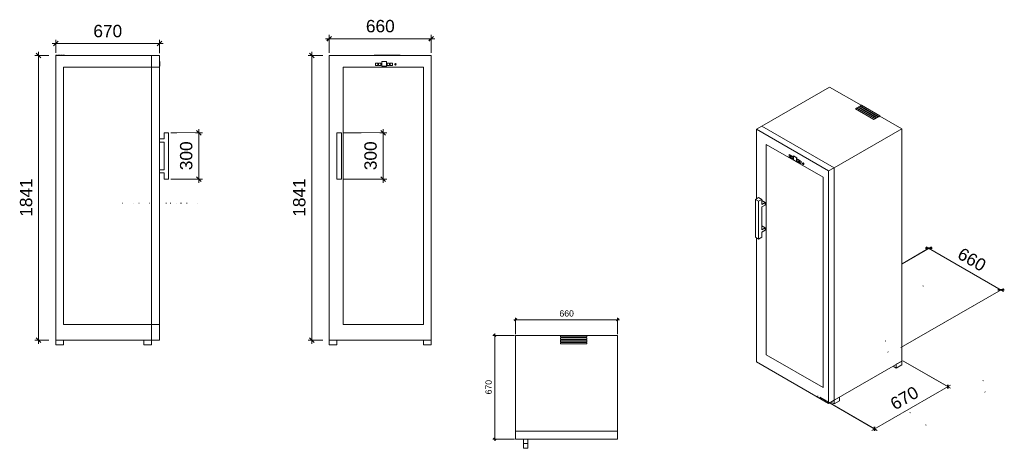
# Model space of a CAD drawing. Header units: millimetres. Extents: x 622 to 6993, y -1585 to 1187.
import ezdxf

# ---------------------------------------------------------------- set-up
doc = ezdxf.new("R2010")
doc.units = ezdxf.units.MM
for name, color, linetype, lineweight in [('A-ANNO-DIMS', 211, 'Continuous', 9), ('A-ANNO-DIMS-10', 211, 'Continuous', 9), ('A-ANNO-DIMS-5', 211, 'Continuous', 9), ('A-DETL', 90, 'Continuous', 18), ('Q-SPCQ', 91, 'Continuous', 18)]:
    doc.layers.add(name, color=color, linetype=linetype, lineweight=lineweight)
doc.styles.add('Arial', font='arial.ttf', dxfattribs={"height": 80})
doc.styles.add('Arial_1', font='arial.ttf', dxfattribs={"height": 40})
doc.dimstyles.new('Diagonal_-_8mm_Arial', dxfattribs={"dimscale": 304.8, "dimtxt": 81.620752, "dimasz": 0.098425, "dimexe": 0.07874, "dimexo": 0.049213, "dimgap": 0.057415, "dimtad": 1, "dimdec": 0, "dimzin": 0, "dimdsep": 46, "dimtxsty": 'Arial', "dimblk1": 'OBLIQUE', "dimblk2": 'OBLIQUE', "dimsah": 1, "dimcen": 0.09, "dimdle": 0.07874, "dimazin": 0, "dimtfac": 1, "dimtdec": 4, "dimtix": 1, "dimtmove": 0, "dimatfit": 3, "dimfxl": 1, "dimtvp": 1, "dimtfill": 1, "dimtolj": 1, "dimtzin": 0, "dimarcsym": 2})
doc.dimstyles.new('Diagonal_-_8mm_Arial_1', dxfattribs={"dimscale": 304.8, "dimtxt": 40.810376, "dimasz": 0.049213, "dimexe": 0.03937, "dimexo": 0.024606, "dimgap": 0.028707, "dimtad": 1, "dimdec": 0, "dimzin": 0, "dimdsep": 46, "dimtxsty": 'Arial_1', "dimblk1": 'OBLIQUE', "dimblk2": 'OBLIQUE', "dimsah": 1, "dimcen": 0.09, "dimdle": 0.03937, "dimazin": 0, "dimtfac": 1, "dimtdec": 4, "dimtix": 1, "dimtmove": 0, "dimatfit": 3, "dimfxl": 1, "dimtvp": 1, "dimtfill": 1, "dimtolj": 1, "dimtzin": 0, "dimarcsym": 2})

# ---------------------------------------------------------------- blocks, each defined once
blk = doc.blocks.new('WKb - WKb 4611-268029-ELEVATION LEFT WKb 4611')
at = {"layer": 'Q-SPCQ'}
for p, q in [((855.4, 956.8), (855.4, 956.8)), ((855.4, 956.8), (865.4, 956.8)), ((865.4, 956.8), (855.4, 956.8)), ((855.4, 956.8), (855.4, 955.8)), ((855.4, 955.8), (855.4, 956.8)), ((855.4, 955.8), (865.4, 955.8)), ((865.4, 955.8), (855.4, 955.8)), ((855.4, 955.8), (855.4, 955.8)), ((855.4, 955.8), (855.4, -885.2)), ((855.4, -885.2), (855.4, 955.8)), ((855.4, 955.8), (855.4, 955.8)), ((1475.4, 955.8), (855.4, 955.8)), ((855.4, 955.8), (1475.4, 955.8)), ((865.4, 956.8), (865.4, 956.8)), ((865.4, 955.8), (865.4, 956.8)), ((865.4, 955.8), (865.4, 956.8)), ((865.4, 955.8), (865.4, 955.8)), ((870.7, 956.8), (870.7, 956.8)), ((870.7, 956.8), (880.7, 956.8)), ((880.7, 956.8), (870.7, 956.8)), ((870.7, 956.8), (870.7, 955.8)), ((870.7, 955.8), (870.7, 956.8)), ((870.7, 955.8), (880.7, 955.8)), ((880.7, 955.8), (870.7, 955.8)), ((870.7, 955.8), (870.7, 955.8)), ((880.7, 956.8), (880.7, 956.8)), ((880.7, 955.8), (880.7, 956.8)), ((880.7, 955.8), (880.7, 956.8)), ((880.7, 955.8), (880.7, 955.8)), ((885.7, 956.8), (885.7, 956.8)), ((885.7, 956.8), (895.7, 956.8)), ((895.7, 956.8), (885.7, 956.8)), ((885.7, 956.8), (885.7, 955.8)), ((885.7, 955.8), (885.7, 956.8)), ((885.7, 955.8), (895.7, 955.8)), ((895.7, 955.8), (885.7, 955.8)), ((885.7, 955.8), (885.7, 955.8)), ((895.7, 956.8), (895.7, 956.8)), ((895.7, 955.8), (895.7, 956.8)), ((895.7, 955.8), (895.7, 956.8)), ((895.7, 955.8), (895.7, 955.8)), ((900.4, 956.8), (900.4, 956.8)), ((900.4, 956.8), (910.4, 956.8)), ((910.4, 956.8), (900.4, 956.8)), ((900.4, 956.8), (900.4, 955.8)), ((900.4, 955.8), (900.4, 956.8)), ((900.4, 955.8), (910.4, 955.8)), ((910.4, 955.8), (900.4, 955.8)), ((900.4, 955.8), (900.4, 955.8)), ((910.4, 956.8), (910.4, 956.8)), ((910.4, 955.8), (910.4, 956.8)), ((910.4, 955.8), (910.4, 956.8)), ((910.4, 955.8), (910.4, 955.8)), ((1475.4, 955.8), (1475.4, -885.2)), ((1475.4, -885.2), (1475.4, 955.8)), ((1475.4, 955.8), (1475.4, 955.8)), ((1525.4, 955.8), (1475.4, 955.8)), ((1475.4, 955.8), (1525.4, 955.8)), ((1475.4, 955.8), (1475.4, 955.8)), ((1475.4, 955.8), (1475.4, -885.2)), ((1475.4, -885.2), (1475.4, 955.8)), ((1525.4, 955.8), (1525.4, 955.8)), ((1525.4, 955.8), (1525.4, -885.2)), ((1525.4, -885.2), (1525.4, 955.8)), ((1525.4, 915.8), (1525.4, 885.8)), ((1525.4, 885.8), (1525.4, 915.8)), ((1525.4, 915.8), (1525.4, 915.8)), ((1527.4, 915.8), (1525.4, 915.8)), ((1525.4, 915.8), (1527.4, 915.8)), ((1525.4, 906.2), (1525.4, 891.2)), ((1525.4, 891.2), (1525.4, 906.2)), ((1525.4, 906.2), (1525.4, 906.2)), ((1525.4, 906.2), (1525.4, 891.2)), ((1525.4, 891.2), (1525.4, 906.2)), ((1525.4, 906.2), (1525.4, 906.2)), ((1525.4, 906.2), (1525.4, 906.2)), ((1525.4, 906.2), (1525.4, 891.2)), ((1525.4, 891.2), (1525.4, 906.2)), ((1525.4, 906.2), (1525.4, 906.2)), ((1525.4, 906.2), (1525.4, 891.2)), ((1525.4, 891.2), (1525.4, 906.2)), ((1527.4, 906.2), (1525.4, 906.2)), ((1525.4, 906.2), (1527.4, 906.2)), ((1527.4, 906.2), (1525.4, 906.2)), ((1525.4, 906.2), (1527.4, 906.2)), ((1527.4, 906.2), (1525.4, 906.2)), ((1525.4, 906.2), (1527.4, 906.2)), ((1527.4, 906.2), (1525.4, 906.2)), ((1525.4, 906.2), (1527.4, 906.2)), ((1527.4, 903.7), (1525.4, 903.7)), ((1525.4, 898.7), (1525.4, 898.7)), ((1525.4, 898.7), (1525.4, 898.7)), ((1525.4, 893.7), (1527.4, 893.7)), ((1527.4, 915.8), (1527.4, 915.8)), ((1527.4, 915.8), (1527.4, 885.8)), ((1527.4, 885.8), (1527.4, 915.8)), ((1527.4, 906.2), (1527.4, 906.2)), ((1527.4, 906.2), (1527.4, 891.2)), ((1527.4, 891.2), (1527.4, 906.2)), ((1527.4, 906.2), (1527.4, 906.2)), ((1527.4, 906.2), (1527.4, 891.2)), ((1527.4, 891.2), (1527.4, 906.2)), ((1527.4, 906.2), (1527.4, 891.2)), ((1527.4, 891.2), (1527.4, 906.2)), ((1527.4, 906.2), (1527.4, 906.2)), ((1527.4, 906.2), (1527.4, 891.2)), ((1527.4, 891.2), (1527.4, 906.2)), ((1527.4, 906.2), (1527.4, 906.2)), ((1527.4, 898.7), (1527.4, 898.7)), ((1527.4, 898.7), (1527.4, 898.7)), ((905.4, 880.8), (905.4, 880.8)), ((905.4, 880.8), (905.4, -785.2)), ((905.4, -785.2), (905.4, 880.8)), ((905.4, 880.8), (1475.4, 880.8)), ((1475.4, 880.8), (905.4, 880.8)), ((1475.4, 880.8), (1475.4, -785.2)), ((1475.4, -785.2), (1475.4, 880.8)), ((1475.4, 880.8), (1475.4, 880.8)), ((1525.4, 880.8), (1475.4, 880.8)), ((1475.4, 880.8), (1525.4, 880.8)), ((1475.4, 880.8), (1475.4, 880.8)), ((1475.4, 880.8), (1475.4, -785.2)), ((1475.4, -785.2), (1475.4, 880.8)), ((1475.4, 880.8), (1525.4, 880.8)), ((1525.4, 880.8), (1475.4, 880.8)), ((1475.4, 880.8), (1475.4, 880.8)), ((1475.4, 880.8), (1475.4, -785.2)), ((1475.4, -785.2), (1475.4, 880.8)), ((1525.4, 891.2), (1525.4, 891.2)), ((1525.4, 891.2), (1525.4, 891.2)), ((1525.4, 891.2), (1525.4, 891.2)), ((1525.4, 891.2), (1525.4, 891.2)), ((1525.4, 891.2), (1527.4, 891.2)), ((1525.4, 891.2), (1527.4, 891.2)), ((1525.4, 891.2), (1527.4, 891.2)), ((1525.4, 891.2), (1527.4, 891.2)), ((1525.4, 891.2), (1527.4, 891.2)), ((1525.4, 891.2), (1527.4, 891.2)), ((1525.4, 891.2), (1527.4, 891.2)), ((1525.4, 891.2), (1527.4, 891.2)), ((1525.4, 885.8), (1525.4, 885.8)), ((1525.4, 885.8), (1527.4, 885.8)), ((1525.4, 885.8), (1527.4, 885.8)), ((1525.4, 880.8), (1525.4, 880.8)), ((1525.4, 880.8), (1525.4, -785.2)), ((1525.4, -785.2), (1525.4, 880.8)), ((1525.4, 880.8), (1525.4, 880.8)), ((1525.4, 880.8), (1525.4, -785.2)), ((1525.4, -785.2), (1525.4, 880.8)), ((1527.4, 891.2), (1527.4, 891.2)), ((1527.4, 891.2), (1527.4, 891.2)), ((1527.4, 891.2), (1527.4, 891.2)), ((1527.4, 891.2), (1527.4, 891.2)), ((1527.4, 885.8), (1527.4, 885.8)), ((1555.4, 415.8), (1555.4, 455.8)), ((1555.4, 455.8), (1585.4, 455.8)), ((1585.4, 455.8), (1555.4, 455.8)), ((1555.4, 455.8), (1555.4, 415.8)), ((1555.4, 455.8), (1555.4, 455.8)), ((1585.4, 455.8), (1585.4, 155.8)), ((1585.4, 155.8), (1585.4, 455.8)), ((1585.4, 455.8), (1585.4, 455.8)), ((1525.4, 395.8), (1525.4, 415.8)), ((1525.4, 415.8), (1555.4, 415.8)), ((1555.4, 415.8), (1525.4, 415.8)), ((1525.4, 415.8), (1525.4, 395.8)), ((1525.4, 415.8), (1525.4, 415.8)), ((1555.4, 395.8), (1525.4, 395.8)), ((1525.4, 395.8), (1555.4, 395.8)), ((1525.4, 395.8), (1525.4, 395.8)), ((1555.4, 415.8), (1555.4, 415.8)), ((1555.4, 215.8), (1555.4, 395.8)), ((1555.4, 395.8), (1555.4, 215.8)), ((1555.4, 395.8), (1555.4, 395.8)), ((1525.4, 195.8), (1525.4, 215.8)), ((1525.4, 215.8), (1555.4, 215.8)), ((1555.4, 215.8), (1525.4, 215.8)), ((1525.4, 215.8), (1525.4, 195.8)), ((1525.4, 215.8), (1525.4, 215.8)), ((1555.4, 195.8), (1525.4, 195.8)), ((1525.4, 195.8), (1555.4, 195.8)), ((1525.4, 195.8), (1525.4, 195.8)), ((1555.4, 215.8), (1555.4, 215.8)), ((1555.4, 155.8), (1555.4, 195.8)), ((1555.4, 195.8), (1555.4, 155.8)), ((1555.4, 195.8), (1555.4, 195.8)), ((1585.4, 155.8), (1555.4, 155.8)), ((1555.4, 155.8), (1585.4, 155.8)), ((1555.4, 155.8), (1555.4, 155.8)), ((1585.4, 155.8), (1585.4, 155.8)), ((905.4, -785.2), (905.4, -785.2)), ((1475.4, -785.2), (905.4, -785.2)), ((1475.4, -785.2), (905.4, -785.2)), ((1475.4, -785.2), (1475.4, -785.2)), ((1475.4, -785.2), (1525.4, -785.2)), ((1475.4, -785.2), (1525.4, -785.2)), ((1475.4, -785.2), (1475.4, -785.2)), ((1525.4, -785.2), (1475.4, -785.2)), ((1525.4, -785.2), (1475.4, -785.2)), ((1475.4, -785.2), (1475.4, -785.2)), ((1525.4, -785.2), (1525.4, -785.2)), ((1525.4, -785.2), (1525.4, -785.2)), ((855.4, -885.2), (855.4, -885.2)), ((855.4, -885.2), (1475.4, -885.2)), ((855.4, -885.2), (1475.4, -885.2)), ((855.4, -885.2), (855.4, -885.2)), ((855.4, -885.2), (905.4, -885.2)), ((905.4, -885.2), (855.4, -885.2)), ((855.4, -885.2), (855.4, -915.2)), ((855.4, -915.2), (855.4, -885.2)), ((855.4, -885.2), (855.4, -885.2)), ((855.4, -885.2), (905.4, -885.2)), ((905.4, -885.2), (855.4, -885.2)), ((855.4, -885.2), (855.4, -915.2)), ((855.4, -915.2), (855.4, -885.2)), ((905.4, -885.2), (905.4, -885.2)), ((905.4, -915.2), (905.4, -885.2)), ((905.4, -915.2), (905.4, -885.2)), ((905.4, -885.2), (905.4, -885.2)), ((905.4, -915.2), (905.4, -885.2)), ((905.4, -915.2), (905.4, -885.2)), ((1425.4, -885.2), (1425.4, -885.2)), ((1425.4, -885.2), (1475.4, -885.2)), ((1475.4, -885.2), (1425.4, -885.2)), ((1425.4, -885.2), (1425.4, -915.2)), ((1425.4, -915.2), (1425.4, -885.2)), ((1425.4, -885.2), (1425.4, -885.2)), ((1425.4, -885.2), (1475.4, -885.2)), ((1475.4, -885.2), (1425.4, -885.2)), ((1425.4, -885.2), (1425.4, -915.2)), ((1425.4, -915.2), (1425.4, -885.2)), ((1475.4, -885.2), (1475.4, -885.2)), ((1475.4, -885.2), (1525.4, -885.2)), ((1475.4, -885.2), (1525.4, -885.2)), ((1475.4, -885.2), (1475.4, -885.2)), ((1475.4, -885.2), (1475.4, -885.2)), ((1475.4, -915.2), (1475.4, -885.2)), ((1475.4, -915.2), (1475.4, -885.2)), ((1475.4, -885.2), (1475.4, -885.2)), ((1475.4, -915.2), (1475.4, -885.2)), ((1475.4, -915.2), (1475.4, -885.2)), ((1525.4, -885.2), (1525.4, -885.2)), ((855.4, -915.2), (905.4, -915.2)), ((905.4, -915.2), (855.4, -915.2)), ((855.4, -915.2), (855.4, -915.2)), ((855.4, -915.2), (905.4, -915.2)), ((905.4, -915.2), (855.4, -915.2)), ((855.4, -915.2), (855.4, -915.2)), ((905.4, -915.2), (905.4, -915.2)), ((905.4, -915.2), (905.4, -915.2)), ((1425.4, -915.2), (1475.4, -915.2)), ((1475.4, -915.2), (1425.4, -915.2)), ((1425.4, -915.2), (1425.4, -915.2)), ((1425.4, -915.2), (1475.4, -915.2)), ((1475.4, -915.2), (1425.4, -915.2)), ((1425.4, -915.2), (1425.4, -915.2)), ((1475.4, -915.2), (1475.4, -915.2)), ((1475.4, -915.2), (1475.4, -915.2))]:
    blk.add_line(p, q, dxfattribs=at)
blk = doc.blocks.new('WKb - WKb 4611-268029-ELEVATION FRONT WKb 4611')
at = {"layer": 'Q-SPCQ'}
for p, q in [((-124.3, 955.8), (-784.3, 955.8)), ((-784.3, 955.8), (-784.3, -885.2)), ((-494.3, 956.8), (-324.3, 956.8)), ((-494.3, 955.8), (-494.3, 956.8)), ((-324.3, 955.8), (-324.3, 956.8)), ((-124.3, -885.2), (-124.3, 955.8)), ((-469.3, 906.2), (-484.3, 906.2)), ((-484.3, 906.2), (-484.3, 891.2)), ((-469.3, 891.2), (-469.3, 906.2)), ((-449.3, 906.2), (-464.3, 906.2)), ((-464.3, 906.2), (-464.3, 891.2)), ((-449.3, 891.2), (-449.3, 906.2)), ((-414.3, 915.8), (-444.3, 915.8)), ((-444.3, 915.8), (-444.3, 885.8)), ((-414.3, 885.8), (-414.3, 915.8)), ((-409.3, 906.2), (-409.3, 891.2)), ((-394.3, 906.2), (-409.3, 906.2)), ((-394.3, 891.2), (-394.3, 906.2)), ((-389.3, 906.2), (-389.3, 891.2)), ((-374.3, 906.2), (-389.3, 906.2)), ((-374.3, 891.2), (-374.3, 906.2)), ((-174.3, 880.8), (-694.3, 880.8)), ((-694.3, 880.8), (-694.3, -785.2)), ((-694.3, 880.8), (-174.3, 880.8)), ((-694.3, -785.2), (-694.3, 880.8)), ((-484.3, 891.2), (-469.3, 891.2)), ((-464.3, 891.2), (-449.3, 891.2)), ((-444.3, 885.8), (-414.3, 885.8)), ((-409.3, 891.2), (-394.3, 891.2)), ((-389.3, 891.2), (-374.3, 891.2)), ((-174.3, -785.2), (-174.3, 880.8)), ((-174.3, 880.8), (-174.3, -785.2)), ((-734.3, 155.8), (-734.3, 455.8)), ((-734.3, 455.8), (-704.3, 455.8)), ((-704.3, 455.8), (-704.3, 155.8)), ((-734.3, 155.8), (-704.3, 155.8)), ((-694.3, -785.2), (-174.3, -785.2)), ((-174.3, -785.2), (-694.3, -785.2)), ((-784.3, -885.2), (-124.3, -885.2)), ((-784.3, -915.2), (-784.3, -885.2)), ((-734.3, -915.2), (-734.3, -885.2)), ((-174.3, -915.2), (-174.3, -885.2)), ((-124.3, -915.2), (-124.3, -885.2)), ((-734.3, -915.2), (-784.3, -915.2)), ((-124.3, -915.2), (-174.3, -915.2))]:
    blk.add_line(p, q, dxfattribs=at)
for start, end in [(0, 180), (180, 0)]:
    blk.add_arc((-355.5, 898.7), 5, start, end, dxfattribs=at)
blk = doc.blocks.new('WKb - WKb 4611-268029-FLOOR PLAN WKb 4611')
at = {"layer": 'Q-SPCQ'}
for p, q in [((-1000, -29.8), (-710, -29.8)), ((-1000, -29.8), (-1000, -649.8)), ((-540, -29.8), (-710, -29.8)), ((-710, -29.8), (-710, -39.8)), ((-710, -39.8), (-540, -39.8)), ((-540, -45.2), (-710, -45.2)), ((-710, -45.2), (-710, -55.2)), ((-710, -55.2), (-540, -55.2)), ((-540, -60.1), (-710, -60.1)), ((-710, -60.1), (-710, -70.1)), ((-540, -39.8), (-540, -29.8)), ((-540, -29.8), (-340, -29.8)), ((-540, -55.2), (-540, -45.2)), ((-540, -70.1), (-540, -60.1)), ((-340, -649.8), (-340, -29.8)), ((-710, -70.1), (-540, -70.1)), ((-540, -74.8), (-710, -74.8)), ((-710, -74.8), (-710, -84.8)), ((-710, -84.8), (-540, -84.8)), ((-540, -84.8), (-540, -74.8)), ((-1000, -649.8), (-340, -649.8)), ((-1000, -649.8), (-1000, -699.8)), ((-340, -649.8), (-1000, -649.8)), ((-340, -699.8), (-1000, -699.8)), ((-950, -729.8), (-950, -699.8)), ((-920, -699.8), (-920, -729.8)), ((-700, -699.8), (-700, -701.8)), ((-685, -701.8), (-685, -699.8)), ((-680, -699.8), (-680, -701.8)), ((-665, -701.8), (-665, -699.8)), ((-660, -699.8), (-660, -701.8)), ((-630, -701.8), (-630, -699.8)), ((-625, -701.8), (-625, -699.8)), ((-610, -699.8), (-610, -701.8)), ((-605, -701.8), (-605, -699.8)), ((-590, -699.8), (-590, -701.8)), ((-576.2, -699.8), (-576.2, -701.8)), ((-566.2, -701.8), (-566.2, -699.8)), ((-340, -699.8), (-340, -649.8)), ((-950, -759.8), (-950, -729.8)), ((-950, -729.8), (-920, -729.8)), ((-950, -759.8), (-920, -759.8)), ((-920, -729.8), (-920, -759.8)), ((-685, -701.8), (-700, -701.8)), ((-665, -701.8), (-680, -701.8)), ((-630, -701.8), (-660, -701.8)), ((-610, -701.8), (-625, -701.8)), ((-590, -701.8), (-605, -701.8)), ((-566.2, -701.8), (-576.2, -701.8))]:
    blk.add_line(p, q, dxfattribs=at)
blk = doc.blocks.new('WKb - WKb 4611-268029-3D View WKb 4611')
at = {"layer": 'Q-SPCQ'}
for p, q in [((-1159.5, 751.4), (-1597.9, 498.3)), ((-1159.5, 751.4), (-955.1, 633.4)), ((-986.2, 615.5), (-993.3, 611.4)), ((-993.3, 611.4), (-873.1, 542)), ((-993.3, 610.5), (-993.3, 611.4)), ((-873.1, 541.1), (-993.3, 610.5)), ((-866, 546.1), (-986.2, 615.5)), ((-975.8, 621.5), (-982.9, 617.4)), ((-982.9, 617.4), (-862.7, 548)), ((-982.9, 616.5), (-982.9, 617.4)), ((-862.7, 547.1), (-982.9, 616.5)), ((-855.6, 552.1), (-975.8, 621.5)), ((-965.2, 627.6), (-972.3, 623.5)), ((-972.3, 623.5), (-852.1, 554.1)), ((-972.3, 622.7), (-972.3, 623.5)), ((-852.1, 553.3), (-972.3, 622.7)), ((-845, 558.2), (-965.2, 627.6)), ((-954.4, 633.8), (-961.5, 629.7)), ((-961.5, 629.7), (-841.3, 560.3)), ((-961.5, 628.9), (-961.5, 629.7)), ((-841.3, 559.5), (-961.5, 628.9)), ((-834.2, 564.4), (-954.4, 633.8)), ((-873.1, 542), (-866, 546.1)), ((-866, 545.2), (-873.1, 541.1)), ((-873.1, 541.1), (-873.1, 542)), ((-866, 546.1), (-866, 545.2)), ((-862.7, 548), (-855.6, 552.1)), ((-855.6, 551.2), (-862.7, 547.1)), ((-862.7, 547.1), (-862.7, 548)), ((-855.6, 552.1), (-855.6, 551.2)), ((-852.1, 554.1), (-845, 558.2)), ((-845, 557.3), (-852.1, 553.3)), ((-852.1, 553.3), (-852.1, 554.1)), ((-845, 558.2), (-845, 557.3)), ((-841.3, 560.3), (-834.2, 564.4)), ((-834.2, 563.6), (-841.3, 559.5)), ((-841.3, 559.5), (-841.3, 560.3)), ((-834.2, 564.4), (-834.2, 563.6)), ((-834.2, 563.6), (-692.8, 481.9)), ((-1597.9, 498.3), (-1633.2, 477.9)), ((-1166.5, 208.4), (-1633.2, 477.9)), ((-1633.2, 477.9), (-1633.2, 28.8)), ((-1597.9, 498.3), (-1131.2, 228.8)), ((-1131.2, 228.8), (-1597.9, 498.3)), ((-1131.2, 228.8), (-692.8, 481.9)), ((-692.8, 481.9), (-692.8, -1021.2)), ((-1201.9, 167.6), (-1569.6, 379.9)), ((-1569.6, 379.9), (-1569.6, -980.4)), ((-1569.6, 379.9), (-1201.9, 167.6)), ((-1569.6, -980.4), (-1569.6, 379.9)), ((-1421.1, 314.9), (-1422.5, 314.1)), ((-1411.9, 308), (-1422.5, 314.1)), ((-1422.5, 314.1), (-1422.5, 301.9)), ((-1422.5, 301.9), (-1411.9, 295.7)), ((-1421.1, 314.9), (-1410.5, 308.8)), ((-1411.9, 308), (-1410.5, 308.8)), ((-1411.9, 295.7), (-1411.9, 308)), ((-1410.5, 296.5), (-1411.9, 295.7)), ((-1410.5, 308.8), (-1410.5, 296.5)), ((-1406.9, 306.7), (-1408.3, 305.9)), ((-1397.7, 299.8), (-1408.3, 305.9)), ((-1408.3, 305.9), (-1408.3, 293.7)), ((-1408.3, 293.7), (-1397.7, 287.6)), ((-1406.9, 306.7), (-1396.3, 300.6)), ((-1397.7, 299.8), (-1396.3, 300.6)), ((-1397.7, 287.6), (-1397.7, 299.8)), ((-1396.3, 288.4), (-1397.7, 287.6)), ((-1396.3, 300.6), (-1396.3, 288.4)), ((-1392.8, 306.4), (-1394.2, 305.6)), ((-1373, 293.3), (-1394.2, 305.6)), ((-1394.2, 305.6), (-1394.2, 281.1)), ((-1394.2, 281.1), (-1373, 268.9)), ((-1392.8, 306.4), (-1371.6, 294.1)), ((-1373, 293.3), (-1371.6, 294.1)), ((-1373, 268.9), (-1373, 293.3)), ((-1371.6, 269.6), (-1373, 268.9)), ((-1371.6, 294.1), (-1371.6, 269.6)), ((-1369.4, 283.5), (-1368, 284.3)), ((-1369.4, 283.5), (-1369.4, 271.2)), ((-1358.8, 277.4), (-1369.4, 283.5)), ((-1369.4, 271.2), (-1358.8, 265.1)), ((-1368, 284.3), (-1357.4, 278.2)), ((-1357.4, 278.2), (-1358.8, 277.4)), ((-1358.8, 265.1), (-1358.8, 277.4)), ((-1357.4, 265.9), (-1358.8, 265.1)), ((-1357.4, 278.2), (-1357.4, 265.9)), ((-1355.3, 275.3), (-1353.9, 276.1)), ((-1355.3, 275.3), (-1355.3, 263.1)), ((-1344.7, 269.2), (-1355.3, 275.3)), ((-1355.3, 263.1), (-1344.7, 257)), ((-1353.9, 276.1), (-1343.3, 270)), ((-1343.3, 270), (-1344.7, 269.2)), ((-1344.7, 257), (-1344.7, 269.2)), ((-1343.3, 257.8), (-1344.7, 257)), ((-1343.3, 270), (-1343.3, 257.8)), ((-1332.5, 260.6), (-1333.9, 259.8)), ((-1328.9, 251.1), (-1327.5, 251.9)), ((-1166.5, 208.4), (-1131.2, 228.8)), ((-1166.5, -1294.8), (-1166.5, 208.4)), ((-1131.2, 228.8), (-1131.2, -1274.3)), ((-1131.2, -1274.3), (-1131.2, 228.8)), ((-1201.9, -1192.7), (-1201.9, 167.6)), ((-1201.9, 167.6), (-1201.9, -1192.7)), ((-1640.3, 24.7), (-1619.1, 36.9)), ((-1640.3, -220.3), (-1640.3, 24.7)), ((-1640.3, 24.7), (-1619.1, 12.5)), ((-1619.1, 36.9), (-1597.9, 24.7)), ((-1597.9, 24.7), (-1619.1, 12.5)), ((-1619.1, 12.5), (-1619.1, -232.5)), ((-1597.9, -8), (-1597.9, 24.7)), ((-1597.9, 16.5), (-1576.6, 4.3)), ((-1576.6, 4.3), (-1597.9, -8)), ((-1576.6, -12), (-1576.6, 4.3)), ((-1597.9, -24.3), (-1576.6, -12)), ((-1597.9, -171.3), (-1597.9, -24.3)), ((-1597.9, -146.8), (-1576.6, -159)), ((-1576.6, -159), (-1597.9, -171.3)), ((-1597.9, -187.6), (-1576.6, -175.3)), ((-1597.9, -220.3), (-1597.9, -187.6)), ((-1576.6, -175.3), (-1576.6, -159)), ((-1640.3, -220.3), (-1619.1, -232.5)), ((-1633.2, -224.3), (-1633.2, -1025.3)), ((-1619.1, -232.5), (-1597.9, -220.3)), ((-1569.6, -980.4), (-1201.9, -1192.7)), ((-1201.9, -1192.7), (-1569.6, -980.4)), ((-1633.2, -1025.3), (-1166.5, -1294.8)), ((-692.8, -1021.2), (-1131.2, -1274.3)), ((-728.1, -1066.1), (-749.3, -1053.9)), ((-728.1, -1041.6), (-692.8, -1021.2)), ((-728.1, -1066.1), (-728.1, -1041.6)), ((-692.8, -1045.7), (-728.1, -1066.1)), ((-692.8, -1021.2), (-692.8, -1045.7)), ((-1131.2, -1274.3), (-1095.8, -1253.9)), ((-1095.8, -1253.9), (-1095.8, -1278.4)), ((-1131.2, -1274.3), (-1166.5, -1294.8)), ((-1131.2, -1298.8), (-1152.4, -1286.6)), ((-1131.2, -1298.8), (-1131.2, -1274.3)), ((-1095.8, -1278.4), (-1131.2, -1298.8))]:
    blk.add_line(p, q, dxfattribs=at)
for points in [[(-1327.9, 253.4, 0), (-1328, 254.5, 0), (-1328.4, 255.7, 0), (-1328.9, 256.9, 0), (-1329.6, 257.9, 0), (-1330.5, 258.8, 0), (-1331.4, 259.5, 0), (-1332.3, 259.9, 0), (-1333.2, 260, 0), (-1333.9, 259.8, 0), (-1334.5, 259.2, 0), (-1334.8, 258.5, 0), (-1335, 257.5, 0)], [(-1335, 257.5, 0), (-1334.8, 256.3, 0), (-1334.5, 255.2, 0), (-1333.9, 254, 0), (-1333.2, 252.9, 0), (-1332.3, 252, 0), (-1331.4, 251.3, 0), (-1330.5, 251, 0), (-1329.6, 250.9, 0), (-1328.9, 251.1, 0), (-1328.4, 251.6, 0), (-1328, 252.4, 0), (-1327.9, 253.4, 0)], [(-1332.5, 260.6, 0), (-1331.8, 260.8, 0), (-1331, 260.7, 0), (-1330, 260.3, 0), (-1329.1, 259.6, 0), (-1328.3, 258.7, 0), (-1327.5, 257.7, 0), (-1327, 256.5, 0), (-1326.6, 255.3, 0), (-1326.5, 254.2, 0)], [(-1326.5, 254.2, 0), (-1326.6, 253.2, 0), (-1327, 252.4, 0), (-1327.5, 251.9, 0)]]:
    blk.add_polyline3d(points, dxfattribs=at)
blk = doc.blocks.new('DIMBLOCK1-ELEVATION LEFT WKb 4611')
at = {"layer": 'A-ANNO-DIMS-10'}
for p, q in [((810.6, 955.8), (720.1, 955.8)), ((744.1, -909.2), (744.1, 979.8)), ((744.1, 955.8), (810.6, 955.8)), ((810.6, -885.2), (720.1, -885.2)), ((744.1, -885.2), (810.6, -885.2))]:
    blk.add_line(p, q, dxfattribs=at)
at = {"layer": 'A-ANNO-DIMS-10', "lineweight": 35}
for p, q in [((744.1, 955.8), (729.1, 970.8)), ((744.1, 955.8), (759.1, 940.8)), ((744.1, -885.2), (729.1, -870.2)), ((744.1, -885.2), (759.1, -900.2))]:
    blk.add_line(p, q, dxfattribs=at)
at = {"layer": 'A-ANNO-DIMS-10', "color": 0, "insert": (622.7, -87.7), "char_height": 80, "width": 295.342, "attachment_point": 1, "rotation": 90, "line_spacing_factor": 0.941778, "style": 'Arial', "bg_fill": 3, "box_fill_scale": 1.25, "bg_fill_color": 256, "bg_fill_true_color": 13158600, "bg_fill_transparency": 0}
blk.add_mtext('1841', dxfattribs=at)
blk = doc.blocks.new('_Oblique')
at = {"color": 0, "linetype": 'ByBlock', "lineweight": -2}
blk.add_line((-0.5, -0.5), (0.5, 0.5), dxfattribs=at)
blk = doc.blocks.new('DIMBLOCK2-ELEVATION LEFT WKb 4611')
at = {"layer": 'A-ANNO-DIMS-10'}
for p, q in [((1600.4, 455.8), (1804.1, 455.8)), ((1780.1, 455.8), (1600.4, 455.8)), ((1780.1, 479.8), (1780.1, 131.8)), ((1600.4, 155.8), (1804.1, 155.8)), ((1780.1, 155.8), (1600.4, 155.8))]:
    blk.add_line(p, q, dxfattribs=at)
at = {"layer": 'A-ANNO-DIMS-10', "lineweight": 35}
for p, q in [((1780.1, 455.8), (1765.1, 470.8)), ((1780.1, 455.8), (1795.1, 440.8)), ((1780.1, 155.8), (1765.1, 170.8)), ((1780.1, 155.8), (1795.1, 140.8))]:
    blk.add_line(p, q, dxfattribs=at)
at = {"layer": 'A-ANNO-DIMS-10', "color": 0, "insert": (1658.7, 213.5), "char_height": 80, "width": 221.506, "attachment_point": 1, "rotation": 90, "line_spacing_factor": 0.941778, "style": 'Arial', "bg_fill": 3, "box_fill_scale": 1.25, "bg_fill_color": 256, "bg_fill_true_color": 13158600, "bg_fill_transparency": 0}
blk.add_mtext('300', dxfattribs=at)
blk = doc.blocks.new('DIMBLOCK3-ELEVATION LEFT WKb 4611')
at = {"layer": 'A-ANNO-DIMS-10'}
for p, q in [((831.4, 1032.1), (1549.4, 1032.1)), ((855.4, 971.8), (855.4, 1056.1)), ((855.4, 1032.1), (855.4, 971.8)), ((1525.4, 970.8), (1525.4, 1056.1)), ((1525.4, 1032.1), (1525.4, 970.8))]:
    blk.add_line(p, q, dxfattribs=at)
at = {"layer": 'A-ANNO-DIMS-10', "lineweight": 35}
for p, q in [((855.4, 1032.1), (840.4, 1017.1)), ((855.4, 1032.1), (870.4, 1047.1)), ((1525.4, 1032.1), (1510.4, 1017.1)), ((1525.4, 1032.1), (1540.4, 1047.1))]:
    blk.add_line(p, q, dxfattribs=at)
at = {"layer": 'A-ANNO-DIMS-10', "color": 0, "insert": (1098.1, 1153.5), "char_height": 80, "width": 221.506, "attachment_point": 1, "line_spacing_factor": 0.941778, "style": 'Arial', "bg_fill": 3, "box_fill_scale": 1.25, "bg_fill_color": 256, "bg_fill_true_color": 13158600, "bg_fill_transparency": 0}
blk.add_mtext('670', dxfattribs=at)
blk = doc.blocks.new('DIMBLOCK4-ELEVATION FRONT WKb 4611')
at = {"layer": 'A-ANNO-DIMS-10'}
for p, q in [((2583.4, 955.8), (2487.6, 955.8)), ((2511.6, 979.8), (2511.6, -909.2)), ((2511.6, 955.8), (2583.4, 955.8)), ((2583.4, -885.2), (2487.6, -885.2)), ((2511.6, -885.2), (2583.4, -885.2))]:
    blk.add_line(p, q, dxfattribs=at)
at = {"layer": 'A-ANNO-DIMS-10', "lineweight": 35}
for p, q in [((2511.6, 955.8), (2496.6, 970.8)), ((2511.6, 955.8), (2526.6, 940.8)), ((2511.6, -885.2), (2496.6, -870.2)), ((2511.6, -885.2), (2526.6, -900.2))]:
    blk.add_line(p, q, dxfattribs=at)
at = {"layer": 'A-ANNO-DIMS-10', "color": 0, "insert": (2390.3, -87.7), "char_height": 80, "width": 295.342, "attachment_point": 1, "rotation": 90, "line_spacing_factor": 0.941778, "style": 'Arial', "bg_fill": 3, "box_fill_scale": 1.25, "bg_fill_color": 256, "bg_fill_true_color": 13158600, "bg_fill_transparency": 0}
blk.add_mtext('1841', dxfattribs=at)
blk = doc.blocks.new('DIMBLOCK5-ELEVATION FRONT WKb 4611')
at = {"layer": 'A-ANNO-DIMS-10'}
for p, q in [((2624.1, 971.8), (2624.1, 1088.2)), ((3284.1, 971.8), (3284.1, 1088.2)), ((2600.1, 1064.2), (3308.1, 1064.2)), ((2624.1, 1064.2), (2624.1, 971.8)), ((3284.1, 1064.2), (3284.1, 971.8))]:
    blk.add_line(p, q, dxfattribs=at)
at = {"layer": 'A-ANNO-DIMS-10', "lineweight": 35}
for p, q in [((2624.1, 1064.2), (2609.1, 1049.2)), ((2624.1, 1064.2), (2639.1, 1079.2)), ((3284.1, 1064.2), (3269.1, 1049.2)), ((3284.1, 1064.2), (3299.1, 1079.2))]:
    blk.add_line(p, q, dxfattribs=at)
at = {"layer": 'A-ANNO-DIMS-10', "color": 0, "insert": (2861.8, 1185.5), "char_height": 80, "width": 221.506, "attachment_point": 1, "line_spacing_factor": 0.941778, "style": 'Arial', "bg_fill": 3, "box_fill_scale": 1.25, "bg_fill_color": 256, "bg_fill_true_color": 13158600, "bg_fill_transparency": 0}
blk.add_mtext('660', dxfattribs=at)
blk = doc.blocks.new('DIMBLOCK6-ELEVATION FRONT WKb 4611')
at = {"layer": 'A-ANNO-DIMS-10'}
for p, q in [((2719.1, 455.8), (2996.8, 455.8)), ((2972.8, 455.8), (2719.1, 455.8)), ((2972.8, 479.8), (2972.8, 131.8)), ((2719.1, 155.8), (2996.8, 155.8)), ((2972.8, 155.8), (2719.1, 155.8))]:
    blk.add_line(p, q, dxfattribs=at)
at = {"layer": 'A-ANNO-DIMS-10', "lineweight": 35}
for p, q in [((2972.8, 455.8), (2957.8, 470.8)), ((2972.8, 455.8), (2987.8, 440.8)), ((2972.8, 155.8), (2957.8, 170.8)), ((2972.8, 155.8), (2987.8, 140.8))]:
    blk.add_line(p, q, dxfattribs=at)
at = {"layer": 'A-ANNO-DIMS-10', "color": 0, "insert": (2851.5, 213.5), "char_height": 80, "width": 221.506, "attachment_point": 1, "rotation": 90, "line_spacing_factor": 0.941778, "style": 'Arial', "bg_fill": 3, "box_fill_scale": 1.25, "bg_fill_color": 256, "bg_fill_true_color": 13158600, "bg_fill_transparency": 0}
blk.add_mtext('300', dxfattribs=at)
blk = doc.blocks.new('DIMBLOCK7-FLOOR PLAN WKb 4611')
at = {"layer": 'A-ANNO-DIMS-5'}
for p, q in [((3818.4, -753.7), (4502.4, -753.7)), ((3830.4, -847.9), (3830.4, -741.7)), ((3830.4, -753.7), (3830.4, -847.9)), ((4490.4, -847.9), (4490.4, -741.7)), ((4490.4, -753.7), (4490.4, -847.9))]:
    blk.add_line(p, q, dxfattribs=at)
at = {"layer": 'A-ANNO-DIMS-5', "lineweight": 35}
for p, q in [((3830.4, -753.7), (3822.9, -761.2)), ((3830.4, -753.7), (3837.9, -746.2)), ((4490.4, -753.7), (4482.9, -761.2)), ((4490.4, -753.7), (4497.9, -746.2))]:
    blk.add_line(p, q, dxfattribs=at)
at = {"layer": 'A-ANNO-DIMS-5', "color": 0, "insert": (4114.2, -693), "char_height": 40, "width": 110.753, "attachment_point": 1, "line_spacing_factor": 0.941778, "style": 'Arial_1', "bg_fill": 3, "box_fill_scale": 1.25, "bg_fill_color": 256, "bg_fill_true_color": 13158600, "bg_fill_transparency": 0}
blk.add_mtext('660', dxfattribs=at)
blk = doc.blocks.new('DIMBLOCK8-FLOOR PLAN WKb 4611')
at = {"layer": 'A-ANNO-DIMS-5'}
for p, q in [((3822.9, -855.4), (3684, -855.4)), ((3696, -843.4), (3696, -1537.4)), ((3696, -855.4), (3822.9, -855.4)), ((3822.9, -1525.4), (3684, -1525.4)), ((3696, -1525.4), (3822.9, -1525.4))]:
    blk.add_line(p, q, dxfattribs=at)
at = {"layer": 'A-ANNO-DIMS-5', "lineweight": 35}
for p, q in [((3696, -855.4), (3688.5, -847.9)), ((3696, -855.4), (3703.5, -862.9)), ((3696, -1525.4), (3688.5, -1517.9)), ((3696, -1525.4), (3703.5, -1532.9))]:
    blk.add_line(p, q, dxfattribs=at)
at = {"layer": 'A-ANNO-DIMS-5', "color": 0, "insert": (3635.4, -1236.6), "char_height": 40, "width": 110.753, "attachment_point": 1, "rotation": 90, "line_spacing_factor": 0.941778, "style": 'Arial_1', "bg_fill": 3, "box_fill_scale": 1.25, "bg_fill_color": 256, "bg_fill_true_color": 13158600, "bg_fill_transparency": 0}
blk.add_mtext('670', dxfattribs=at)
blk = doc.blocks.new('DIMBLOCK9-3D View WKb 4611')
at = {"layer": 'A-ANNO-DIMS-10'}
for p, q in [((6331.7, -391.2), (6521.6, -281.5)), ((6504.7, -291.3), (6331.7, -391.2)), ((6487.7, -281.5), (6988.3, -570.5)), ((6324.1, -934.4), (6988.3, -550.9)), ((6971.4, -560.7), (6324.1, -934.4))]:
    blk.add_line(p, q, dxfattribs=at)
at = {"layer": 'A-ANNO-DIMS-10', "lineweight": 35}
for p, q in [((6504.7, -291.3), (6483.5, -291.3)), ((6504.7, -291.3), (6525.9, -291.3)), ((6971.4, -560.7), (6950.1, -560.7)), ((6971.4, -560.7), (6992.6, -560.7))]:
    blk.add_line(p, q, dxfattribs=at)
at = {"layer": 'A-ANNO-DIMS-10', "color": 0, "insert": (6722.4, -282.8), "char_height": 80, "width": 221.506, "attachment_point": 1, "rotation": 330, "line_spacing_factor": 0.941778, "style": 'Arial', "bg_fill": 3, "box_fill_scale": 1.25, "bg_fill_color": 256, "bg_fill_true_color": 13158600, "bg_fill_transparency": 0}
blk.add_mtext('660', dxfattribs=at)
blk = doc.blocks.new('DIMBLOCK10-3D View WKb 4611')
at = {"layer": 'A-ANNO-DIMS-10'}
for p, q in [((6336.9, -1019), (6643.4, -1196)), ((6626.5, -1186.2), (6336.9, -1019)), ((6135.7, -1469.5), (6643.4, -1176.4)), ((5798.6, -1255.3), (6169.7, -1469.5)), ((6152.7, -1459.7), (5798.6, -1255.3))]:
    blk.add_line(p, q, dxfattribs=at)
at = {"layer": 'A-ANNO-DIMS-10', "lineweight": 35}
for p, q in [((6626.5, -1186.2), (6626.5, -1174)), ((6626.5, -1186.2), (6626.5, -1198.5)), ((6152.7, -1459.7), (6152.7, -1447.5)), ((6152.7, -1459.7), (6152.7, -1472))]:
    blk.add_line(p, q, dxfattribs=at)
at = {"layer": 'A-ANNO-DIMS-10', "color": 0, "insert": (6245.3, -1272), "char_height": 80, "width": 221.506, "attachment_point": 1, "rotation": 30, "line_spacing_factor": 0.941778, "style": 'Arial', "bg_fill": 3, "box_fill_scale": 1.25, "bg_fill_color": 256, "bg_fill_true_color": 13158600, "bg_fill_transparency": 0}
blk.add_mtext('670', dxfattribs=at)

msp = doc.modelspace()

# ---------------------------------------------------------------- linework, layer by layer
at = {"layer": 'A-DETL'}
for p, q in [((1394.3, 0), (1391.6, 0)), ((1394.3, 0), (1391.6, 0)), ((1462.7, 0), (1461.6, 0)), ((1528, 0), (1525.4, 0)), ((1528.3, 0), (1525.6, 0)), ((1570.5, 0), (1567.9, 0)), ((1596.4, 0), (1595.4, 0)), ((1596.7, 0), (1595.6, 0)), ((1638.9, 0), (1637.9, 0)), ((1662, 0), (1659.4, 0)), ((1704.5, 0), (1701.9, 0)), ((1772.9, 0), (1771.9, 0)), ((1287.3, 0), (1284.7, 0)), ((1355.7, 0), (1354.7, 0)), ((1599.8, 0), (1597.2, 0)), ((1668.2, 0), (1667.2, 0)), ((6465.8, -534.1), (6469.3, -536.2)), ((6221.4, -890.6), (6224.9, -892.6)), ((6238.6, -962.3), (6242.1, -964.3)), ((6853.5, -1146.1), (6857.1, -1148.2)), ((5784.5, -1247.2), (5788, -1249.2)), ((6865.8, -1220.7), (6869.3, -1222.7)), ((6382.2, -1352.9), (6385.7, -1355)), ((6483.2, -1434.1), (6486.7, -1436.2))]:
    msp.add_line(p, q, dxfattribs=at)

# ---------------------------------------------------------------- block references
at = {"layer": 'Q-SPCQ'}
for name, p in [('WKb - WKb 4611-268029-ELEVATION LEFT WKb 4611', (0, 0)), ('WKb - WKb 4611-268029-ELEVATION FRONT WKb 4611', (3408.4, 0)), ('WKb - WKb 4611-268029-3D View WKb 4611', (7022, 0)), ('WKb - WKb 4611-268029-FLOOR PLAN WKb 4611', (4830.4, -825.6))]:
    msp.add_blockref(name, p, dxfattribs=at)

# ---------------------------------------------------------------- next in the draw order: dimensions: what is measured, and where the dimension line sits
at = {"layer": 'A-ANNO-DIMS'}
for base, p1, p2, angle, override, picture, middle in [((744.1, 955.8), (825.6, -885.2), (825.6, 955.8), 90, {"dimpost": '<>', "dimfxl": 1841}, 'DIMBLOCK1-ELEVATION LEFT WKb 4611', (685.7, 35.3)), ((2511.6, -885.2), (2598.4, 955.8), (2598.4, -885.2), 90, {"dimpost": '<>', "dimfxl": 1841}, 'DIMBLOCK4-ELEVATION FRONT WKb 4611', (2453.3, 35.3)), ((1780.1, 155.8), (1585.4, 455.8), (1585.4, 155.8), 90, {"dimpost": '<>', "dimfxl": 300}, 'DIMBLOCK2-ELEVATION LEFT WKb 4611', (1721.7, 305.8)), ((2972.8, 155.8), (2704.1, 455.8), (2704.1, 155.8), 90, {"dimpost": '<>', "dimfxl": 300}, 'DIMBLOCK6-ELEVATION FRONT WKb 4611', (2914.5, 305.8)), ((6642.4, -370.8), (6321.1, -397.3), (6313.5, -940.5), 330, {"dimpost": '<>', "dimfxl": 543.289018}, 'DIMBLOCK9-3D View WKb 4611', (6556.8, -254)), ((6476.4, -1272.9), (5788, -1249.2), (6326.3, -1012.9), 30, {"dimpost": '<>', "dimfxl": 587.839815}, 'DIMBLOCK10-3D View WKb 4611', (6194.2, -1368.4))]:
    dim = msp.add_linear_dim(base=base, p1=p1, p2=p2, angle=angle, dimstyle='Diagonal_-_8mm_Arial', override=override, dxfattribs=at)
    dim.commit()
    dim.dimension.update_dxf_attribs({"geometry": picture, "text_midpoint": middle})
dim = msp.add_linear_dim(base=(4490.4, -753.7), p1=(3830.4, -855.4), p2=(4490.4, -855.4), dimstyle='Diagonal_-_8mm_Arial_1', override={"dimpost": '<>', "dimfxl": 660}, dxfattribs=at)
dim.commit()
dim.dimension.update_dxf_attribs({"geometry": 'DIMBLOCK7-FLOOR PLAN WKb 4611', "text_midpoint": (4160.4, -724.5)})

# ---------------------------------------------------------------- next in the draw order: dimensions: what is measured, and where the dimension line sits
for base, p1, p2, override, picture, middle in [((1525.4, 1032.1), (855.4, 956.8), (1525.4, 955.8), {"dimpost": '<>', "dimfxl": 670.000795}, 'DIMBLOCK3-ELEVATION LEFT WKb 4611', (1190.4, 1090.5)), ((3284.1, 1064.2), (2624.1, 956.8), (3284.1, 956.8), {"dimpost": '<>', "dimfxl": 660}, 'DIMBLOCK5-ELEVATION FRONT WKb 4611', (2954.1, 1122.5))]:
    dim = msp.add_linear_dim(base=base, p1=p1, p2=p2, dimstyle='Diagonal_-_8mm_Arial', override=override, dxfattribs=at)
    dim.commit()
    dim.dimension.update_dxf_attribs({"geometry": picture, "text_midpoint": middle})
dim = msp.add_linear_dim(base=(3696, -1525.4), p1=(3830.4, -855.4), p2=(3830.4, -1525.4), angle=90, dimstyle='Diagonal_-_8mm_Arial_1', override={"dimpost": '<>', "dimfxl": 670}, dxfattribs=at)
dim.commit()
dim.dimension.update_dxf_attribs({"geometry": 'DIMBLOCK8-FLOOR PLAN WKb 4611', "text_midpoint": (3666.9, -1190.4)})

doc.saveas('drawing.dxf')
